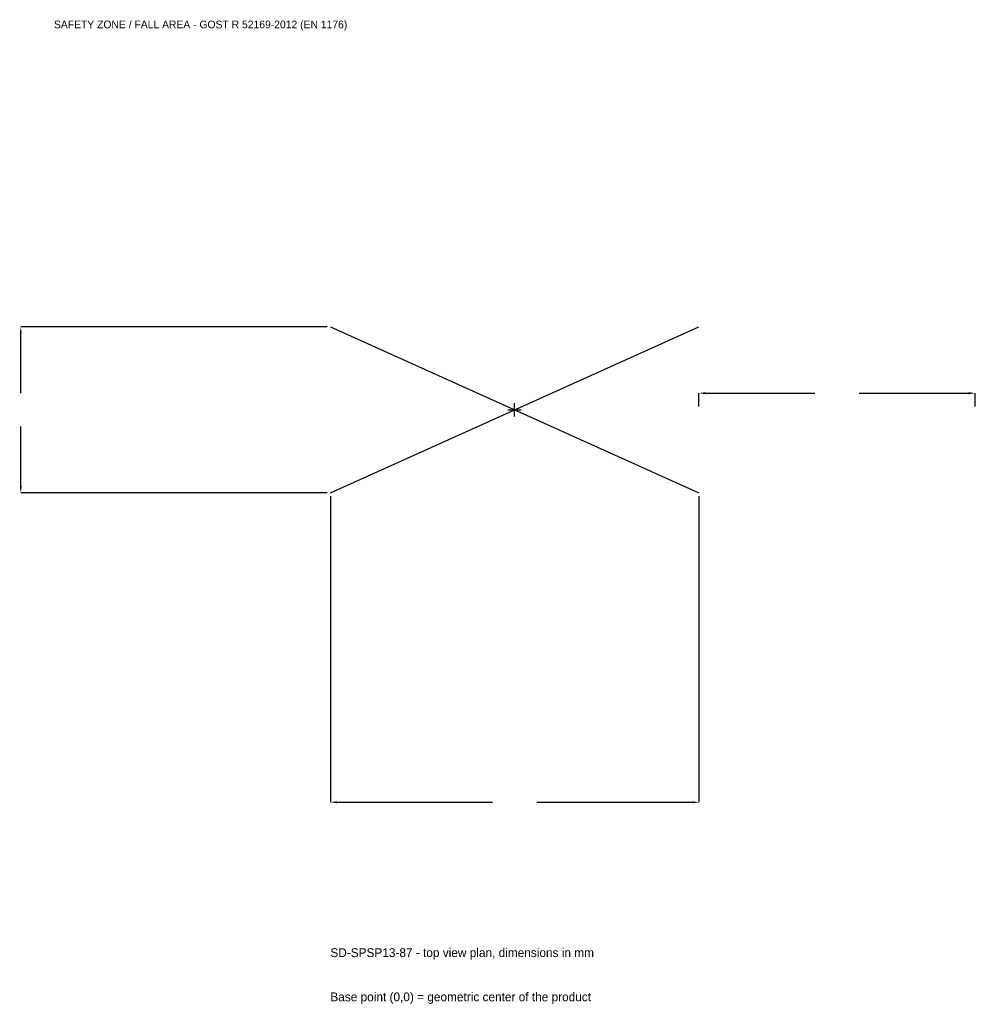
# Model space of a CAD drawing. Extents: x -2686 to 2500, y -3226 to 2117.
import ezdxf

# ---------------------------------------------------------------- set-up
doc = ezdxf.new("R2010")
doc.units = 0
for name, color, linetype in [('GP_MAF_zona_bezopasnosti', 1, 'Continuous'), ('ZSK_DANNYE', 3, 'Continuous'), ('ZSK_KONTUR', 7, 'Continuous'), ('ZSK_RAZMERY', 8, 'Continuous')]:
    doc.layers.add(name, color=color, linetype=linetype)
doc.dimstyles.new('ORION', dxfattribs={"dimtxt": 60, "dimasz": 36, "dimexe": 1.25, "dimexo": 18, "dimtad": 1, "dimcen": 2.5, "dimazin": 3, "dimtfac": 1, "dimtmove": 0, "dimatfit": 3})

# ---------------------------------------------------------------- blocks, each defined once
blk = doc.blocks.new('_CLOSEDFILLED')
at = {"color": 0, "linetype": 'BYBLOCK'}
blk.add_solid([(-1, 0.16), (0, 0), (-1, -0.16)], dxfattribs=at)
blk = doc.blocks.new('*D1')
for p, q in [((-1000, -468), (-1000, -2130)), ((1000, -468), (1000, -2130)), ((-964, -2130), (-120, -2130)), ((120, -2130), (964, -2130))]:
    blk.add_line(p, q)
at = {"layer": 'Defpoints'}
for p in [(-1000, -450), (1000, -450), (-1000, -2130)]:
    blk.add_point(p, dxfattribs=at)
at = {"layer": 'ZSK_RAZMERY', "xscale": 36, "yscale": 36, "rotation": 180}
blk.add_blockref('_CLOSEDFILLED', (-1000, -2130), dxfattribs=at)
at = {"layer": 'ZSK_RAZMERY', "xscale": 36, "yscale": 36}
blk.add_blockref('_CLOSEDFILLED', (1000, -2130), dxfattribs=at)
blk = doc.blocks.new('*D2')
for p, q in [((-1018, 450), (-2680, 450)), ((-2680, 90), (-2680, 414)), ((-2680, -414), (-2680, -90)), ((-1018, -450), (-2680, -450))]:
    blk.add_line(p, q)
at = {"layer": 'Defpoints'}
for p in [(-1000, 450), (-2680, -450), (-1000, -450)]:
    blk.add_point(p, dxfattribs=at)
at = {"layer": 'ZSK_RAZMERY', "xscale": 36, "yscale": 36}
for p, rotation in [((-2680, 450), 90), ((-2680, -450), 270)]:
    blk.add_blockref('_CLOSEDFILLED', p, dxfattribs=dict(at, rotation=rotation))
blk = doc.blocks.new('*D3')
for p, q in [((1000, 18), (1000, 90)), ((1036, 90), (1630, 90)), ((1870, 90), (2464, 90)), ((2500, 18), (2500, 90))]:
    blk.add_line(p, q)
at = {"layer": 'Defpoints'}
for p in [(1000, 90), (1000, 0), (2500, 0)]:
    blk.add_point(p, dxfattribs=at)
at = {"layer": 'ZSK_RAZMERY', "xscale": 36, "yscale": 36, "rotation": 180}
blk.add_blockref('_CLOSEDFILLED', (1000, 90), dxfattribs=at)
at = {"layer": 'ZSK_RAZMERY', "xscale": 36, "yscale": 36}
blk.add_blockref('_CLOSEDFILLED', (2500, 90), dxfattribs=at)
blk = doc.blocks.new('B1')
at = {"layer": 'ZSK_KONTUR'}
for p, q in [((-1000, -450), (1000, 450)), ((-1000, 450), (1000, -450))]:
    blk.add_line(p, q, dxfattribs=at)
at = {"layer": 'ZSK_RAZMERY'}
for p, q in [((-36, 0), (36, 0)), ((0, -36), (0, 36))]:
    blk.add_line(p, q, dxfattribs=at)
at = {"layer": 'GP_MAF_zona_bezopasnosti', "color": 1}
blk.add_text('SAFETY ZONE / FALL AREA - GOST R 52169-2012 (EN 1176)', height=42, dxfattribs=at).set_placement((-2500, 2070))
at = {"layer": 'ZSK_RAZMERY'}
dim = blk.add_linear_dim(base=(-2680, -450), p1=(-1000, -450), p2=(-1000, 450), angle=90, dimstyle='ORION', dxfattribs=at)
dim.commit()
dim.dimension.update_dxf_attribs({"geometry": '*D2', "text_midpoint": (-2680, 0)})
for base, p1, p2, picture, middle in [((1000, 90), (1000, 0), (2500, 0), '*D3', (1750, 90)), ((-1000, -2130), (-1000, -450), (1000, -450), '*D1', (0, -2130))]:
    dim = blk.add_linear_dim(base=base, p1=p1, p2=p2, dimstyle='ORION', dxfattribs=at)
    dim.commit()
    dim.dimension.update_dxf_attribs({"geometry": picture, "text_midpoint": middle})

msp = doc.modelspace()

# ---------------------------------------------------------------- block references
msp.add_blockref('B1', (0, 0))

# ---------------------------------------------------------------- texts
at = {"layer": 'ZSK_DANNYE', "color": 3}
msp.add_text('SD-SPSP13-87 - top view plan, dimensions in mm', height=48, dxfattribs=at).set_placement((-1000, -2970))
at = {"layer": 'ZSK_DANNYE', "color": 7}
msp.add_text('Base point (0,0) = geometric center of the product', height=48, dxfattribs=at).set_placement((-1000, -3210))

doc.saveas('drawing.dxf')
